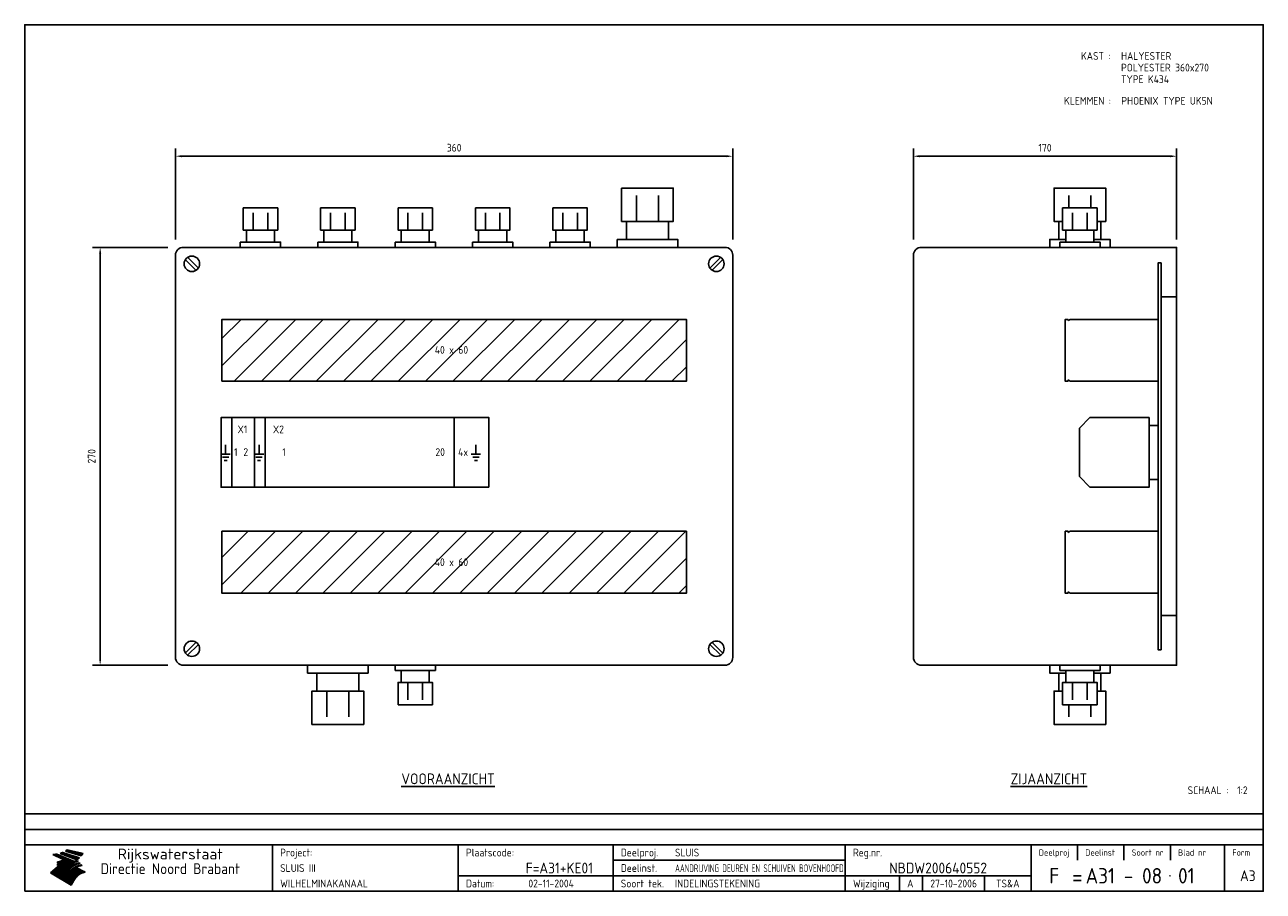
# Model space of a CAD drawing. Extents: x 20 to 820, y 20 to 580.
import ezdxf
from ezdxf.enums import TextEntityAlignment as Align

# ---------------------------------------------------------------- set-up
doc = ezdxf.new("R2010")
doc.units = 0
doc.header["$LTSCALE"] = 30
doc.header["$MEASUREMENT"] = 0
doc.layers.get('0').update_dxf_attribs({"linetype": 'CONTINUOUS'})
doc.layers.get('Defpoints').update_dxf_attribs({"linetype": 'CONTINUOUS'})
for name, color, linetype in [('0-25', 7, 'CONTINUOUS'), ('0-35', 2, 'CONTINUOUS'), ('0-50', 3, 'CONTINUOUS'), ('B-25', 7, 'CONTINUOUS'), ('B-35', 2, 'CONTINUOUS'), ('H-dim', 7, 'CONTINUOUS'), ('S-25', 7, 'CONTINUOUS')]:
    doc.layers.add(name, color=color, linetype=linetype)
doc.styles.add('ISO', font='iso.shx')
doc.styles.get("Standard").update_dxf_attribs({"font": 'iso.shx'})
doc.dimstyles.get("Standard").update_dxf_attribs({"dimtxt": 0.18, "dimasz": 0.18, "dimexe": 0.18, "dimexo": 0.0625, "dimgap": 0.09, "dimtad": 0, "dimtih": 1, "dimtoh": 1, "dimdec": 4, "dimzin": 0, "dimdsep": 46, "dimtxsty": 'Standard', "dimcen": 0.09, "dimadec": 0, "dimazin": 0, "dimtfac": 1, "dimtdec": 4, "dimtofl": 0, "dimtmove": 0, "dimatfit": 3, "dimfxl": 0, "dimtolj": 1, "dimtzin": 0, "dimarcsym": 0})

# ---------------------------------------------------------------- blocks, each defined once
blk = doc.blocks.new('KADER-A3')
at = {"layer": '0-25'}
for p, q in [((410, 35), (10, 35)), ((410, 30), (10, 30)), ((350, 25), (350, 20)), ((365, 25), (365, 20)), ((380, 25), (380, 20)), ((200, 20), (275, 20)), ((150, 15), (335, 15)), ((292.5, 15), (292.5, 10)), ((300, 15), (300, 10)), ((320, 15), (320, 10))]:
    blk.add_line(p, q, dxfattribs=at)
at = {"layer": '0-25', "color": 7}
for p, q in [((19.1, 21.89), (25.12, 19)), ((19.1, 21.89), (25.12, 19)), ((19.17, 21.86), (20.7, 21.86)), ((19.29, 21.8), (20.83, 21.8)), ((19.4, 21.75), (20.96, 21.75)), ((19.52, 21.69), (21.09, 21.69)), ((19.64, 21.63), (21.22, 21.63)), ((19.74, 21.92), (20.56, 21.92)), ((19.75, 21.58), (21.36, 21.58)), ((19.87, 21.52), (21.49, 21.52)), ((19.99, 21.47), (21.62, 21.47)), ((20.11, 21.41), (21.75, 21.41)), ((20.22, 21.35), (21.88, 21.35)), ((20.25, 21.97), (20.43, 21.97)), ((20.34, 21.3), (22.02, 21.3)), ((20.38, 21.99), (26.02, 19.59)), ((20.38, 21.99), (26.02, 19.59)), ((20.46, 21.24), (22.15, 21.24)), ((20.57, 21.18), (22.28, 21.18)), ((20.69, 21.13), (22.41, 21.13)), ((20.81, 21.07), (22.55, 21.07)), ((20.92, 21.02), (22.68, 21.02)), ((21.04, 20.96), (22.81, 20.96)), ((21.16, 20.9), (22.94, 20.9)), ((21.27, 20.85), (23.07, 20.85)), ((21.39, 20.79), (23.21, 20.79)), ((21.47, 22.25), (26.83, 20.19)), ((21.47, 22.25), (26.83, 20.19)), ((21.49, 22.25), (23.07, 22.25)), ((21.51, 20.73), (23.34, 20.73)), ((21.6, 22.2), (23.25, 22.2)), ((21.63, 20.68), (23.47, 20.68)), ((21.65, 22.31), (22.89, 22.31)), ((21.74, 20.62), (23.6, 20.62)), ((21.75, 22.14), (23.42, 22.14)), ((21.8, 22.37), (22.71, 22.37)), ((21.86, 20.57), (23.73, 20.57)), ((21.9, 22.08), (23.6, 22.08)), ((21.94, 22.42), (22.53, 22.42)), ((21.98, 20.51), (23.87, 20.51)), ((22.04, 22.03), (23.78, 22.03)), ((22.06, 22.48), (22.36, 22.48)), ((22.09, 20.45), (24, 20.45)), ((22.18, 22.53), (27.65, 20.8)), ((22.18, 22.53), (27.65, 20.8)), ((22.19, 21.97), (23.96, 21.97)), ((22.21, 20.4), (24.13, 20.4)), ((22.33, 20.34), (24.26, 20.34)), ((22.34, 21.92), (24.13, 21.92)), ((22.37, 20), (23.08, 20)), ((22.44, 20.28), (24.4, 20.28)), ((22.48, 21.86), (24.31, 21.86)), ((22.49, 20.06), (23.04, 20.06)), ((22.56, 20.23), (24.53, 20.23)), ((22.61, 20.12), (22.93, 20.12)), ((22.63, 21.8), (24.49, 21.8)), ((22.68, 20.17), (24.66, 20.17)), ((22.71, 20.17), (22.82, 20.17)), ((23.11, 20.02), (22.77, 20.2)), ((23.11, 20.02), (22.77, 20.2)), ((22.78, 21.75), (24.67, 21.75)), ((22.79, 20.12), (24.79, 20.12)), ((22.91, 20.06), (24.92, 20.06)), ((22.92, 21.69), (24.85, 21.69)), ((23.03, 20), (25.06, 20)), ((23.07, 21.63), (25.02, 21.63)), ((23.14, 22.99), (28.22, 21.46)), ((23.14, 22.99), (28.22, 21.46)), ((23.15, 22.98), (25.33, 22.98)), ((23.22, 21.58), (25.2, 21.58)), ((23.23, 23.04), (25.09, 23.04)), ((23.32, 23.1), (24.84, 23.1)), ((23.34, 22.93), (25.57, 22.93)), ((23.36, 21.52), (25.38, 21.52)), ((23.4, 23.15), (24.6, 23.15)), ((23.49, 23.21), (24.36, 23.21)), ((23.51, 21.47), (25.56, 21.47)), ((23.52, 22.87), (25.81, 22.87)), ((23.57, 23.27), (24.12, 23.27)), ((23.64, 23.32), (23.87, 23.32)), ((23.66, 21.41), (25.74, 21.41)), ((23.7, 23.36), (28.82, 22.17)), ((23.7, 23.36), (28.82, 22.17)), ((23.71, 22.82), (26.06, 22.82)), ((23.8, 21.35), (25.91, 21.35)), ((23.9, 22.76), (26.3, 22.76)), ((23.95, 21.3), (26.09, 21.3)), ((24.09, 22.7), (26.54, 22.7)), ((24.09, 21.24), (26.27, 21.24)), ((24.24, 21.18), (26.45, 21.18)), ((24.27, 22.65), (26.78, 22.65)), ((24.39, 21.13), (26.62, 21.13)), ((24.46, 22.59), (27.03, 22.59)), ((24.53, 21.07), (26.8, 21.07)), ((24.65, 22.53), (27.27, 22.53)), ((24.68, 21.02), (26.98, 21.02)), ((24.83, 20.96), (27.16, 20.96)), ((24.84, 22.48), (27.51, 22.48)), ((24.97, 20.9), (27.34, 20.9)), ((25.02, 22.42), (27.75, 22.42)), ((25.12, 20.85), (27.51, 20.85)), ((25.21, 22.37), (28, 22.37)), ((25.27, 20.79), (27.63, 20.79)), ((25.4, 22.31), (28.24, 22.31)), ((25.41, 20.73), (27.57, 20.73)), ((25.56, 20.68), (27.51, 20.68)), ((25.58, 22.25), (28.48, 22.25)), ((25.71, 20.62), (27.44, 20.62)), ((25.77, 22.2), (28.72, 22.2)), ((25.85, 20.57), (27.37, 20.57)), ((25.96, 22.14), (28.79, 22.14)), ((26, 20.51), (27.29, 20.51)), ((26.15, 22.08), (28.75, 22.08)), ((26.15, 20.45), (27.22, 20.45)), ((26.29, 20.4), (27.14, 20.4)), ((26.33, 22.03), (28.71, 22.03)), ((26.44, 20.34), (27.06, 20.34)), ((26.52, 21.97), (28.66, 21.97)), ((26.59, 20.28), (26.97, 20.28)), ((26.71, 21.92), (28.62, 21.92)), ((26.73, 20.23), (26.89, 20.23)), ((26.9, 21.86), (28.57, 21.86)), ((27.08, 21.8), (28.52, 21.8)), ((27.27, 21.75), (28.48, 21.75)), ((27.46, 21.69), (28.43, 21.69)), ((27.65, 21.63), (28.38, 21.63)), ((27.83, 21.58), (28.33, 21.58)), ((28.02, 21.52), (28.28, 21.52)), ((28.21, 21.47), (28.22, 21.47)), ((20.58, 17.88), (18.3, 16)), ((20.58, 17.88), (18.3, 16)), ((24.94, 11.97), (18.3, 16)), ((24.94, 11.97), (18.3, 16)), ((18.31, 16.01), (20.96, 16.01)), ((18.38, 16.07), (21.46, 16.07)), ((18.45, 16.12), (21.88, 16.12)), ((18.52, 16.18), (22.15, 16.18)), ((18.59, 16.23), (22.38, 16.23)), ((18.65, 16.29), (22.58, 16.29)), ((18.72, 16.35), (22.75, 16.35)), ((18.79, 16.4), (22.91, 16.4)), ((18.86, 16.46), (20.6, 16.46)), ((18.93, 16.52), (20.6, 16.52)), ((18.99, 16.57), (20.6, 16.57)), ((19.06, 16.63), (20.6, 16.63)), ((19.13, 16.68), (20.6, 16.68)), ((19.2, 16.74), (20.6, 16.74)), ((19.27, 16.8), (20.6, 16.8)), ((19.33, 16.85), (21.07, 16.85)), ((19.4, 16.91), (21.55, 16.91)), ((19.47, 16.97), (21.88, 16.97)), ((19.54, 17.02), (22.13, 17.02)), ((19.61, 17.08), (22.34, 17.08)), ((19.67, 17.13), (20.6, 17.13)), ((19.74, 17.19), (20.6, 17.19)), ((19.81, 17.25), (20.6, 17.25)), ((19.88, 17.3), (20.6, 17.3)), ((19.95, 17.36), (20.6, 17.36)), ((20.01, 17.42), (20.6, 17.42)), ((20.08, 17.47), (20.93, 17.47)), ((20.15, 17.53), (21.26, 17.53)), ((20.22, 17.58), (21.51, 17.58)), ((20.29, 17.64), (21.72, 17.64)), ((20.35, 17.7), (21.9, 17.7)), ((20.42, 17.75), (22.07, 17.75)), ((20.49, 17.81), (22.22, 17.81)), ((20.56, 17.87), (22.36, 17.87)), ((20.6, 19.11), (20.58, 19.51)), ((20.6, 19.11), (20.58, 19.51)), ((20.58, 19.5), (22.09, 19.5)), ((20.58, 19.44), (21.95, 19.44)), ((20.59, 19.38), (21.79, 19.38)), ((20.59, 19.33), (21.62, 19.33)), ((20.59, 19.27), (21.42, 19.27)), ((20.6, 19.22), (21.2, 19.22)), ((20.6, 19.16), (20.93, 19.16)), ((20.6, 19.11), (20.69, 19.12)), ((20.6, 19.11), (20.69, 19.12)), ((20.6, 18.79), (20.77, 18.81)), ((20.6, 18.79), (20.77, 18.81)), ((20.6, 18.29), (20.6, 18.79)), ((20.6, 18.29), (20.6, 18.79)), ((20.6, 18.77), (22.46, 18.77)), ((20.6, 18.71), (22.33, 18.71)), ((20.6, 18.65), (22.19, 18.65)), ((20.6, 18.6), (22.04, 18.6)), ((20.6, 18.54), (21.87, 18.54)), ((20.6, 18.48), (21.68, 18.48)), ((20.6, 18.43), (21.46, 18.43)), ((20.6, 18.37), (21.21, 18.37)), ((20.6, 18.29), (20.88, 18.32)), ((20.6, 18.29), (20.88, 18.32)), ((20.6, 18.32), (20.87, 18.32)), ((20.6, 17.88), (20.86, 17.91)), ((20.6, 17.88), (20.86, 17.91)), ((20.6, 17.43), (20.97, 17.48)), ((20.6, 17.43), (20.97, 17.48)), ((20.6, 17.43), (20.6, 17.09)), ((20.6, 17.43), (20.6, 17.09)), ((20.6, 17.09), (21.26, 17.16)), ((20.6, 17.09), (21.26, 17.16)), ((20.6, 16.8), (21.37, 16.89)), ((20.6, 16.8), (21.37, 16.89)), ((20.6, 16.8), (20.6, 16.45)), ((20.6, 16.8), (20.6, 16.45)), ((20.6, 16.45), (21.56, 16.56)), ((20.6, 16.45), (21.56, 16.56)), ((20.6, 15.97), (21.67, 16.09)), ((20.6, 15.97), (21.67, 16.09)), ((20.7, 16.46), (23.06, 16.46)), ((20.9, 19.55), (22.23, 19.55)), ((20.9, 18.82), (22.59, 18.82)), ((20.98, 17.92), (22.5, 17.92)), ((21.02, 17.13), (22.53, 17.13)), ((21.19, 19.61), (22.35, 19.61)), ((21.2, 16.52), (23.2, 16.52)), ((21.32, 18.88), (22.71, 18.88)), ((21.32, 17.98), (22.62, 17.98)), ((21.42, 19.67), (22.47, 19.67)), ((21.47, 17.19), (22.7, 17.19)), ((21.59, 18.03), (22.74, 18.03)), ((21.61, 18.93), (22.82, 18.93)), ((21.62, 19.72), (22.59, 19.72)), ((21.72, 16.57), (23.32, 16.57)), ((21.77, 17.25), (22.85, 17.25)), ((21.8, 19.78), (22.69, 19.78)), ((21.8, 18.09), (22.85, 18.09)), ((21.84, 18.99), (22.92, 18.99)), ((21.96, 19.83), (22.79, 19.83)), ((21.99, 18.15), (22.95, 18.15)), ((22.01, 17.3), (22.99, 17.3)), ((22.03, 19.05), (23.03, 19.05)), ((22.1, 16.63), (23.44, 16.63)), ((22.11, 19.89), (22.89, 19.89)), ((22.16, 18.2), (23.05, 18.2)), ((22.21, 19.1), (23.12, 19.1)), ((22.21, 17.36), (23.12, 17.36)), ((22.24, 19.95), (22.99, 19.95)), ((22.31, 18.26), (23.15, 18.26)), ((22.36, 19.16), (23.22, 19.16)), ((22.38, 16.68), (23.56, 16.68)), ((22.39, 17.42), (23.24, 17.42)), ((22.45, 18.32), (23.24, 18.32)), ((22.51, 19.22), (23.3, 19.22)), ((22.56, 17.47), (23.36, 17.47)), ((22.59, 18.37), (23.33, 18.37)), ((22.6, 16.74), (23.66, 16.74)), ((22.64, 19.27), (23.39, 19.27)), ((22.71, 18.43), (23.42, 18.43)), ((22.71, 17.53), (23.47, 17.53)), ((22.77, 19.33), (23.47, 19.33)), ((22.79, 16.8), (23.77, 16.8)), ((22.83, 18.48), (23.5, 18.48)), ((22.84, 17.58), (23.57, 17.58)), ((22.89, 19.38), (23.55, 19.38)), ((22.94, 18.54), (23.58, 18.54)), ((22.96, 16.85), (23.86, 16.85)), ((22.97, 17.64), (23.67, 17.64)), ((23, 19.44), (23.63, 19.44)), ((23.04, 18.6), (23.66, 18.6)), ((23.1, 19.5), (23.72, 19.5)), ((23.1, 17.7), (23.77, 17.7)), ((23.12, 16.91), (23.96, 16.91)), ((23.14, 18.65), (23.74, 18.65)), ((23.15, 19.95), (25.19, 19.95)), ((23.21, 19.55), (23.8, 19.55)), ((23.21, 17.75), (23.86, 17.75)), ((23.21, 16.01), (28.9, 16.01)), ((23.24, 18.71), (23.82, 18.71)), ((23.26, 19.89), (25.32, 19.89)), ((23.26, 16.97), (24.05, 16.97)), ((23.3, 19.61), (23.88, 19.61)), ((23.32, 17.81), (23.95, 17.81)), ((23.33, 18.77), (23.91, 18.77)), ((23.37, 16.07), (29.08, 16.07)), ((23.38, 19.83), (25.45, 19.83)), ((23.39, 19.67), (23.81, 19.67)), ((23.39, 17.02), (24.14, 17.02)), ((23.42, 18.82), (23.99, 18.82)), ((23.42, 17.87), (24.03, 17.87)), ((23.45, 19.7), (23.58, 19.79)), ((23.45, 19.7), (23.58, 19.79)), ((23.48, 19.72), (23.7, 19.72)), ((23.5, 19.78), (25.58, 19.78)), ((23.51, 18.88), (24.07, 18.88)), ((23.51, 16.12), (29.27, 16.12)), ((23.52, 17.92), (24.11, 17.92)), ((23.52, 17.08), (24.22, 17.08)), ((23.54, 18.9), (24.3, 19.42)), ((23.54, 18.9), (24.3, 19.42)), ((23.56, 19.78), (23.59, 19.78)), ((23.56, 19.39), (23.9, 19.62)), ((23.56, 19.39), (23.9, 19.62)), ((23.58, 19.79), (23.9, 19.62)), ((23.58, 19.79), (23.9, 19.62)), ((23.59, 18.93), (24.15, 18.93)), ((23.61, 19.72), (25.72, 19.72)), ((23.62, 17.98), (24.2, 17.98)), ((23.63, 17.13), (24.3, 17.13)), ((23.65, 18.59), (24.62, 19.25)), ((23.65, 18.59), (24.62, 19.25)), ((29.41, 16.17), (23.65, 16.17)), ((23.67, 18.99), (24.23, 18.99)), ((23.71, 18.03), (24.28, 18.03)), ((23.73, 19.67), (25.85, 19.67)), ((23.75, 19.05), (24.32, 19.05)), ((23.75, 17.19), (24.38, 17.19)), ((23.77, 16.23), (29.47, 16.23)), ((23.79, 18.09), (24.36, 18.09)), ((23.83, 19.1), (24.4, 19.1)), ((23.85, 19.61), (25.98, 19.61)), ((23.85, 17.25), (24.46, 17.25)), ((23.88, 18.15), (24.44, 18.15)), ((23.89, 16.29), (29.36, 16.29)), ((23.92, 19.16), (24.48, 19.16)), ((23.94, 18.19), (25.23, 19.07)), ((23.94, 18.19), (25.23, 19.07)), ((23.95, 17.3), (24.55, 17.3)), ((23.96, 19.55), (25.96, 19.55)), ((23.96, 18.2), (24.53, 18.2)), ((24, 19.22), (24.56, 19.22)), ((24, 16.35), (29.24, 16.35)), ((24.04, 18.26), (24.61, 18.26)), ((24.05, 17.36), (24.63, 17.36)), ((24.06, 17.88), (25.34, 18.76)), ((24.06, 17.88), (25.34, 18.76)), ((24.08, 19.5), (25.88, 19.5)), ((24.08, 19.27), (24.58, 19.27)), ((24.11, 16.4), (29.13, 16.4)), ((24.13, 18.32), (24.69, 18.32)), ((24.14, 17.42), (24.71, 17.42)), ((24.16, 19.33), (24.47, 19.33)), ((24.2, 19.44), (25.79, 19.44)), ((24.21, 18.37), (24.77, 18.37)), ((24.21, 16.46), (29.02, 16.46)), ((24.23, 17.47), (24.79, 17.47)), ((24.24, 17.48), (25.52, 18.36)), ((24.24, 17.48), (25.52, 18.36)), ((24.25, 19.38), (24.36, 19.38)), ((24.29, 18.43), (24.85, 18.43)), ((24.3, 19.42), (24.62, 19.25)), ((24.3, 19.42), (24.62, 19.25)), ((24.31, 19.38), (25.71, 19.38)), ((24.31, 17.53), (24.87, 17.53)), ((24.31, 16.52), (28.91, 16.52)), ((24.35, 17.17), (25.64, 18.05)), ((24.35, 17.17), (25.64, 18.05)), ((24.37, 18.48), (24.94, 18.48)), ((24.39, 17.58), (24.96, 17.58)), ((24.4, 16.57), (28.79, 16.57)), ((24.43, 19.33), (25.62, 19.33)), ((24.45, 18.54), (25.02, 18.54)), ((24.47, 17.64), (25.04, 17.64)), ((24.49, 16.63), (28.68, 16.63)), ((24.54, 18.6), (25.1, 18.6)), ((24.55, 19.27), (25.54, 19.27)), ((24.56, 17.7), (25.12, 17.7)), ((24.57, 16.68), (28.57, 16.68)), ((24.62, 18.65), (25.18, 18.65)), ((24.63, 16.72), (25.91, 17.6)), ((24.63, 16.72), (25.91, 17.6)), ((24.64, 17.75), (25.2, 17.75)), ((24.66, 16.74), (28.45, 16.74)), ((24.67, 19.22), (25.45, 19.22)), ((24.7, 18.71), (25.27, 18.71)), ((24.72, 17.81), (25.29, 17.81)), ((24.74, 16.8), (28.34, 16.8)), ((24.78, 19.16), (25.37, 19.16)), ((24.78, 18.77), (25.34, 18.77)), ((24.8, 17.87), (25.37, 17.87)), ((24.82, 16.85), (28.23, 16.85)), ((24.87, 18.82), (25.4, 18.82)), ((24.89, 17.92), (25.45, 17.92)), ((24.9, 19.1), (25.28, 19.1)), ((24.9, 16.91), (28.11, 16.91)), ((24.95, 18.88), (25.45, 18.88)), ((24.97, 17.98), (25.53, 17.98)), ((24.99, 16.97), (28, 16.97)), ((25.02, 19.05), (25.2, 19.05)), ((25.03, 18.93), (25.51, 18.93)), ((25.05, 18.03), (25.61, 18.03)), ((25.07, 17.02), (27.89, 17.02)), ((25.11, 18.99), (25.57, 18.99)), ((26.02, 19.59), (25.12, 19)), ((26.02, 19.59), (25.12, 19)), ((25.13, 18.09), (25.68, 18.09)), ((25.15, 17.08), (27.77, 17.08)), ((25.19, 19.05), (25.63, 19.05)), ((25.21, 18.15), (25.75, 18.15)), ((25.23, 17.13), (27.66, 17.13)), ((25.26, 19.1), (25.7, 19.1)), ((25.3, 18.2), (25.82, 18.2)), ((25.31, 17.19), (27.55, 17.19)), ((25.33, 19.16), (25.77, 19.16)), ((25.38, 18.26), (25.89, 18.26)), ((25.39, 19.22), (25.85, 19.22)), ((25.4, 17.25), (27.43, 17.25)), ((25.46, 18.32), (25.97, 18.32)), ((25.47, 19.27), (25.93, 19.27)), ((25.48, 17.3), (27.32, 17.3)), ((25.54, 19.33), (26.03, 19.33)), ((25.54, 18.37), (26.06, 18.37)), ((25.56, 17.36), (27.21, 17.36)), ((25.62, 18.43), (26.14, 18.43)), ((25.63, 19.38), (26.13, 19.38)), ((25.64, 17.42), (27.1, 17.42)), ((25.7, 18.48), (26.24, 18.48)), ((25.72, 19.44), (26.24, 19.44)), ((25.73, 17.47), (26.98, 17.47)), ((25.79, 18.54), (26.34, 18.54)), ((25.81, 17.53), (26.87, 17.53)), ((25.82, 19.5), (26.36, 19.5)), ((25.89, 18.6), (26.46, 18.6)), ((25.89, 17.58), (26.76, 17.58)), ((25.93, 19.55), (26.53, 19.55)), ((25.96, 17.64), (26.64, 17.64)), ((25.99, 18.65), (26.58, 18.65)), ((26.04, 17.7), (26.59, 17.7)), ((26.06, 19.61), (26.85, 19.61)), ((26.1, 18.71), (26.72, 18.71)), ((26.12, 17.75), (26.67, 17.75)), ((26.2, 17.81), (26.76, 17.81)), ((26.21, 19.67), (27.23, 19.67)), ((26.23, 18.77), (26.89, 18.77)), ((26.29, 17.87), (26.86, 17.87)), ((26.37, 18.82), (27.09, 18.82)), ((26.39, 17.92), (26.97, 17.92)), ((26.44, 19.72), (27.18, 19.72)), ((26.49, 17.98), (27.09, 17.98)), ((26.53, 18.88), (27.34, 18.88)), ((26.56, 17.68), (29.54, 16.2)), ((26.56, 17.68), (29.54, 16.2)), ((26.6, 18.03), (27.22, 18.03)), ((26.72, 18.09), (27.38, 18.09)), ((26.73, 18.93), (27.66, 18.93)), ((26.85, 18.15), (27.56, 18.15)), ((26.99, 18.99), (27.9, 18.99)), ((27, 18.2), (27.8, 18.2)), ((27.13, 19.78), (27.25, 19.64)), ((27.13, 19.78), (27.25, 19.64)), ((27.18, 18.26), (28.13, 18.26)), ((27.26, 19.05), (27.84, 19.05)), ((27.39, 18.32), (28.47, 18.32)), ((27.7, 18.37), (28.49, 18.37)), ((27.78, 19.1), (27.93, 18.96)), ((27.78, 19.1), (27.93, 18.96)), ((28, 18.43), (28.44, 18.43)), ((28.29, 15.83), (29.54, 16.2)), ((28.29, 15.83), (29.54, 16.2)), ((28.39, 18.48), (28.54, 18.32)), ((28.39, 18.48), (28.54, 18.32)), ((29.54, 16.2), (29.45, 16.17)), ((29.54, 16.2), (29.45, 16.17)), ((29.46, 16.18), (29.47, 16.18)), ((18.38, 15.95), (20.6, 15.95)), ((18.47, 15.9), (20.6, 15.9)), ((18.57, 15.84), (20.6, 15.84)), ((18.66, 15.78), (20.6, 15.78)), ((18.75, 15.73), (20.6, 15.73)), ((18.85, 15.67), (20.6, 15.67)), ((18.94, 15.62), (20.6, 15.62)), ((19.03, 15.56), (27.83, 15.56)), ((19.12, 15.5), (27.75, 15.5)), ((19.22, 15.45), (27.66, 15.45)), ((19.31, 15.39), (27.58, 15.39)), ((19.4, 15.33), (27.5, 15.33)), ((19.49, 15.28), (27.43, 15.28)), ((19.59, 15.22), (27.36, 15.22)), ((19.68, 15.17), (27.29, 15.17)), ((19.77, 15.11), (27.22, 15.11)), ((19.86, 15.05), (27.15, 15.05)), ((19.96, 15), (27.09, 15)), ((20.05, 14.94), (27.02, 14.94)), ((20.14, 14.88), (26.96, 14.88)), ((20.24, 14.83), (26.9, 14.83)), ((20.33, 14.77), (26.84, 14.77)), ((20.42, 14.72), (26.79, 14.72)), ((20.51, 14.66), (26.73, 14.66)), ((20.6, 15.97), (20.6, 15.58)), ((20.6, 15.97), (20.6, 15.58)), ((20.6, 15.58), (21.95, 15.73)), ((20.6, 15.58), (21.95, 15.73)), ((20.61, 14.6), (26.68, 14.6)), ((20.7, 14.55), (26.62, 14.55)), ((20.79, 14.49), (26.57, 14.49)), ((20.88, 14.43), (26.52, 14.43)), ((20.94, 15.62), (27.92, 15.62)), ((20.98, 14.38), (26.47, 14.38)), ((21.07, 14.32), (26.42, 14.32)), ((21.16, 14.27), (26.38, 14.27)), ((21.25, 14.21), (26.33, 14.21)), ((21.35, 14.15), (26.29, 14.15)), ((21.44, 14.1), (26.24, 14.1)), ((21.45, 15.67), (28.01, 15.67)), ((21.53, 14.04), (26.2, 14.04)), ((21.63, 13.98), (26.16, 13.98)), ((21.72, 13.93), (26.12, 13.93)), ((21.81, 13.87), (26.08, 13.87)), ((21.9, 13.82), (26.04, 13.82)), ((21.96, 15.73), (28.11, 15.73)), ((22, 13.76), (26, 13.76)), ((22.09, 13.7), (25.96, 13.7)), ((22.18, 13.65), (25.93, 13.65)), ((22.27, 13.59), (25.89, 13.59)), ((22.34, 15.78), (28.21, 15.78)), ((22.37, 13.53), (25.86, 13.53)), ((22.46, 13.48), (25.82, 13.48)), ((22.55, 13.42), (25.79, 13.42)), ((22.62, 15.84), (28.33, 15.84)), ((22.65, 13.37), (25.76, 13.37)), ((22.74, 13.31), (25.73, 13.31)), ((22.83, 13.25), (25.69, 13.25)), ((22.84, 15.9), (28.52, 15.9)), ((22.92, 13.2), (25.66, 13.2)), ((23.02, 13.14), (25.63, 13.14)), ((23.04, 15.95), (28.71, 15.95)), ((23.11, 13.08), (25.59, 13.08)), ((23.2, 13.03), (25.56, 13.03)), ((23.29, 12.97), (25.53, 12.97)), ((23.39, 12.92), (25.5, 12.92)), ((23.48, 12.86), (25.46, 12.86)), ((23.57, 12.8), (25.43, 12.8)), ((23.66, 12.75), (25.4, 12.75)), ((23.76, 12.69), (25.36, 12.69)), ((23.85, 12.63), (25.33, 12.63)), ((23.94, 12.58), (25.3, 12.58)), ((24.04, 12.52), (25.26, 12.52)), ((24.13, 12.47), (25.23, 12.47)), ((24.22, 12.41), (25.2, 12.41)), ((24.31, 12.35), (25.17, 12.35)), ((24.41, 12.3), (25.13, 12.3)), ((24.5, 12.24), (25.1, 12.24)), ((24.59, 12.18), (25.07, 12.18)), ((24.68, 12.13), (25.03, 12.13)), ((24.78, 12.07), (25, 12.07)), ((24.87, 12.02), (24.97, 12.02)), ((24.94, 11.97), (25.81, 13.45)), ((24.94, 11.97), (25.81, 13.45))]:
    blk.add_line(p, q, dxfattribs=at)
for centre, radius, start, end in [((19.15, 29.7), 7.8, 269.6055, 279.0886), ((19.15, 29.7), 7.8, 269.6055, 279.0886), ((19.93, 25.38), 5.91, 276.3402, 298.7463), ((19.93, 25.38), 5.91, 276.3402, 298.7463), ((19.84, 25.09), 6.03, 278.129, 302.868), ((19.84, 25.09), 6.03, 278.129, 302.868), ((19.84, 27.26), 5.27, 288.0217, 296.3084), ((19.84, 27.26), 5.27, 288.0217, 296.3084), ((20.49, 27.56), 5.28, 300.0654, 307.393), ((20.49, 27.56), 5.28, 300.0654, 307.393), ((24.11, 24.7), 5.26, 301.1147, 312.2814), ((24.11, 24.7), 5.26, 301.1147, 312.2814), ((21.95, 27.32), 8.59, 316.9248, 323.1399), ((21.95, 27.32), 8.59, 316.9248, 323.1399), ((20.21, 23.78), 5.91, 273.6149, 304.3803), ((20.21, 23.78), 5.91, 273.6149, 304.3803), ((20.35, 24.56), 5.76, 274.164, 302.5474), ((20.35, 24.56), 5.76, 274.164, 302.5474), ((20.05, 24.28), 6.02, 277.9472, 305.7139), ((20.05, 24.28), 6.02, 277.9472, 305.7139), ((20.04, 23.49), 6.09, 278.8115, 306.4242), ((20.04, 23.49), 6.09, 278.8115, 306.4242), ((20.53, 23.07), 5.96, 277.0519, 304.973), ((20.53, 23.07), 5.96, 277.0519, 304.973), ((20.72, 22.76), 5.91, 276.3402, 304.3803), ((20.72, 22.76), 5.91, 276.3402, 304.3803), ((21.06, 22.34), 5.81, 274.9043, 303.1745), ((21.06, 22.34), 5.81, 274.9043, 303.1745), ((20.82, 22.06), 6.04, 278.1111, 305.8489), ((20.82, 22.06), 6.04, 278.1111, 305.8489), ((21.3, 21.6), 5.91, 276.3402, 304.3803), ((21.3, 21.6), 5.91, 276.3402, 304.3803), ((27.05, 17.17), 2.63, 107.4286, 133.7799), ((27.05, 17.17), 2.63, 107.4286, 133.7799), ((27.45, 16.91), 2.81, 110.4143, 138.7411), ((27.45, 16.91), 2.81, 110.4143, 138.7411), ((27.57, 15.64), 3.4, 98.1566, 126.9045), ((27.57, 15.64), 3.4, 98.1566, 126.9045), ((27.91, 15.54), 3.39, 100.5835, 132.088), ((27.91, 15.54), 3.39, 100.5835, 132.088), ((28.21, 14.74), 3.67, 95.7581, 128.7216), ((28.21, 14.74), 3.67, 95.7581, 128.7216), ((27.01, 16.84), 2.93, 87.7348, 104.8316), ((27.01, 16.84), 2.93, 87.7348, 104.8316), ((27.37, 15.71), 3.93, 91.7838, 103.2817), ((27.37, 15.71), 3.93, 91.7838, 103.2817), ((28.4, 15.05), 3.21, 96.3886, 125.0052), ((28.4, 15.05), 3.21, 96.3886, 125.0052), ((27.82, 16.31), 2.8, 90.634, 105.1984), ((27.82, 16.31), 2.8, 90.634, 105.1984), ((28.19, 15.04), 3.93, 93.8342, 103.2817), ((28.19, 15.04), 3.93, 93.8342, 103.2817), ((28.58, 15.69), 2.8, 93.8141, 105.1984), ((28.58, 15.69), 2.8, 93.8141, 105.1984), ((28.95, 14.41), 3.93, 96.0135, 103.2817), ((28.95, 14.41), 3.93, 96.0135, 103.2817), ((31.24, 10.26), 6.3, 117.9568, 149.6251), ((31.24, 10.26), 6.3, 117.9568, 149.6251)]:
    blk.add_arc(centre, radius, start, end, dxfattribs=at)
at = {"layer": '0-35'}
for p, q in [((90, 25), (90, 10)), ((150, 25), (150, 10)), ((200, 25), (200, 10)), ((275, 25), (275, 10)), ((335, 25), (335, 10)), ((397.5, 25), (397.5, 10))]:
    blk.add_line(p, q, dxfattribs=at)
at = {"layer": '0-50'}
for p, q in [((10, 25), (410, 25)), ((348.75, 15), (351.25, 15)), ((348.75, 13.5), (351.25, 13.5))]:
    blk.add_line(p, q, dxfattribs=at)
blk.add_lwpolyline([(10, 10), (410, 10), (410, 290), (10, 290)], close=True, dxfattribs=at)
at = {"layer": '0-50', "const_width": 0.25}
blk.add_lwpolyline([(379.75, 15, 1), (380, 15, 1)], format="xyb", close=True, dxfattribs=at)
at = {"layer": '0-25', "style": 'ISO'}
for s, height, p in [('Project:', 2.5, (92.5, 22.5)), ('Plaatscode:', 2.5, (152.5, 22.5)), ('Deelproj.', 2.5, (202.5, 22.5)), ('Reg.nr.', 2.5, (277.5, 22.5)), ('Deelproj', 2, (337.5, 22.5)), ('Deelinst', 2, (352.5, 22.5)), ('Soort nr', 2, (367.5, 22.5)), ('Blad nr', 2, (382.5, 22.5)), ('Form', 2, (400, 22.5)), ('Deelinst.', 2.5, (202.5, 17.5)), ('Datum:', 2.5, (152.5, 12.5)), ('Soort tek.', 2.5, (202.5, 12.5)), ('Wijziging', 2.5, (277.5, 12.5))]:
    blk.add_text(s, height=height, dxfattribs=at).set_placement(p, align=Align.MIDDLE_LEFT)
for tag, p in [('N', (220, 22.5)), ('B', (92.5, 17.5)), ('P', (220, 17.5)), ('C', (92.5, 12.5)), ('U', (220, 12.5)), ('REV', (295, 12.5))]:
    blk.add_attdef(tag, text='', height=2.5, dxfattribs=at).set_placement(p, align=Align.MIDDLE_LEFT)
for tag, p in [('W', (180, 12.5)), ('Z', (310, 12.5)), ('Y', (327.5, 12.5))]:
    blk.add_attdef(tag, text='', height=2.5, dxfattribs=at).set_placement(p, align=Align.MIDDLE)
at = {"layer": '0-35', "style": 'ISO', "width": 1.00614}
blk.add_text('Rijkswaterstaat', height=3.5, dxfattribs=at).set_placement((40, 20.28), (74, 20.28), align=Align.FIT)
at = {"layer": '0-35', "color": 2, "style": 'ISO', "width": 0.948867}
blk.add_text('Directie Noord Brabant', height=3.5, dxfattribs=at).set_placement((34.5, 15.53), (79.5, 15.53), align=Align.FIT)
at = {"layer": '0-35', "style": 'ISO'}
for tag, p in [('X', (178.5, 17.5)), ('FORM', (402.5, 15))]:
    blk.add_attdef(tag, text='', height=3.5, dxfattribs=at).set_placement(p, align=Align.MIDDLE_LEFT)
blk.add_attdef('RNR', text='', height=3.5, dxfattribs=at).set_placement((305, 17.5), align=Align.MIDDLE)
at = {"layer": '0-50', "style": 'ISO'}
for tag, p in [('M', (342.5, 15)), ('O', (365, 15))]:
    blk.add_attdef(tag, text='', height=5, dxfattribs=at).set_placement(p, align=Align.MIDDLE)
blk.add_attdef('Q', text='', height=5, dxfattribs=at).set_placement((382.5, 15), align=Align.MIDDLE_LEFT)
blk = doc.blocks.new('*D1')
at = {"layer": 'Defpoints', "color": 0}
for p in [(764.06, 495.04), (594.06, 436.11), (764.06, 436.11)]:
    blk.add_point(p, dxfattribs=at)
at = {"layer": 'H-dim'}
for p, q in [((594.06, 441.11), (594.06, 500.04)), ((764.06, 441.11), (764.06, 500.04)), ((598.06, 495.04), (760.06, 495.04))]:
    blk.add_line(p, q, dxfattribs=at)
for points in [[(598.06, 495.7), (598.06, 494.37), (594.06, 495.04)], [(760.06, 495.7), (760.06, 494.37), (764.06, 495.04)]]:
    blk.add_solid(points, dxfattribs=at)
at = {"layer": 'H-dim', "insert": (679.06, 500.54), "char_height": 5, "attachment_point": 5, "style": 'ISO'}
blk.add_mtext('\\A1;170', dxfattribs=at)
blk = doc.blocks.new('*D2')
at = {"layer": 'Defpoints', "color": 0}
for p in [(68.7, 436.11), (117.35, 436.11), (117.35, 166.11)]:
    blk.add_point(p, dxfattribs=at)
at = {"layer": 'H-dim'}
for p, q in [((112.35, 436.11), (63.7, 436.11)), ((68.7, 170.11), (68.7, 432.11)), ((112.35, 166.11), (63.7, 166.11))]:
    blk.add_line(p, q, dxfattribs=at)
for points in [[(68.04, 432.11), (69.37, 432.11), (68.7, 436.11)], [(68.04, 170.11), (69.37, 170.11), (68.7, 166.11)]]:
    blk.add_solid(points, dxfattribs=at)
at = {"layer": 'H-dim', "insert": (63.2, 301.11), "char_height": 5, "attachment_point": 5, "rotation": 90, "style": 'ISO'}
blk.add_mtext('\\A1;270', dxfattribs=at)
blk = doc.blocks.new('*D3')
at = {"layer": 'Defpoints', "color": 0}
for p in [(117.35, 495.04), (117.35, 436.11), (477.35, 436.11)]:
    blk.add_point(p, dxfattribs=at)
at = {"layer": 'H-dim'}
for p, q in [((117.35, 441.11), (117.35, 500.04)), ((477.35, 441.11), (477.35, 500.04)), ((473.35, 495.04), (121.35, 495.04))]:
    blk.add_line(p, q, dxfattribs=at)
for points in [[(121.35, 495.7), (121.35, 494.37), (117.35, 495.04)], [(473.35, 495.7), (473.35, 494.37), (477.35, 495.04)]]:
    blk.add_solid(points, dxfattribs=at)
at = {"layer": 'H-dim', "insert": (297.35, 500.54), "char_height": 5, "attachment_point": 5, "style": 'ISO'}
blk.add_mtext('\\A1;360', dxfattribs=at)

msp = doc.modelspace()

# ---------------------------------------------------------------- hatches: boundary and pattern name
at = {"layer": '0-25'}
h = msp.add_hatch(dxfattribs=at)
h.set_pattern_fill('ANSI31', color=256, scale=100, style=0)
h.paths.add_polyline_path([(447.35, 389.61), (147.35, 389.61), (147.35, 349.61), (447.35, 349.61)])
h.paths.add_polyline_path([(447.35, 252.61), (147.35, 252.61), (147.35, 212.61), (447.35, 212.61)])
h.paths.add_polyline_path([(282.94, 366.12), (308.3, 366.12), (308.3, 373.62), (282.94, 373.62)], flags=24)
h.paths.add_polyline_path([(282.94, 228.89), (308.3, 228.89), (308.3, 236.39), (282.94, 236.39)], flags=24)

# ---------------------------------------------------------------- linework, layer by layer
for p, q in [((415.14, 452.88), (415.14, 469.6)), ((429.33, 452.88), (429.33, 469.6)), ((694.47, 461.67), (694.47, 469.6)), ((708.66, 461.67), (708.66, 469.6)), ((167.51, 447.29), (167.51, 458.44)), ((176.97, 447.29), (176.97, 458.44)), ((217.51, 447.29), (217.51, 458.44)), ((226.97, 447.29), (226.97, 458.44)), ((267.51, 447.29), (267.51, 458.44)), ((276.97, 447.29), (276.97, 458.44)), ((317.51, 447.29), (317.51, 458.44)), ((326.97, 447.29), (326.97, 458.44)), ((367.51, 447.29), (367.51, 458.44)), ((376.97, 447.29), (376.97, 458.44)), ((696.83, 447.29), (696.83, 458.44)), ((706.29, 447.29), (706.29, 458.44)), ((123.71, 428.33), (130.78, 421.26)), ((125.13, 429.75), (132.2, 422.68)), ((469.57, 429.75), (462.5, 422.68)), ((470.98, 428.33), (463.91, 421.26)), ((754.06, 404.1), (764.06, 404.1)), ((695.22, 389.61), (693.89, 388.79)), ((693.89, 388.79), (693.89, 389.27)), ((694.06, 389.61), (694.06, 389.21)), ((695.22, 349.61), (693.89, 350.44)), ((693.89, 350.44), (693.89, 349.96)), ((694.06, 349.61), (694.06, 350.11)), ((701.23, 319.26), (708.08, 326.11)), ((752.06, 321.11), (746.23, 321.11)), ((701.23, 287.97), (708.08, 281.11)), ((752.06, 286.11), (746.23, 286.11)), ((695.22, 252.61), (693.89, 251.78)), ((693.89, 251.78), (693.89, 252.27)), ((694.06, 252.61), (694.06, 252.11)), ((695.22, 212.61), (693.89, 213.44)), ((693.89, 213.44), (693.89, 212.95)), ((694.06, 212.61), (694.06, 213.02)), ((754.06, 198.12), (764.06, 198.12)), ((123.71, 173.89), (130.78, 180.96)), ((125.13, 172.48), (132.2, 179.55)), ((469.57, 172.48), (462.5, 179.55)), ((470.98, 173.89), (463.91, 180.96)), ((267.51, 154.93), (267.51, 143.79)), ((276.97, 154.93), (276.97, 143.79)), ((696.83, 154.93), (696.83, 143.79)), ((706.29, 154.93), (706.29, 143.79)), ((215.14, 149.35), (215.14, 132.62)), ((229.33, 149.35), (229.33, 132.62)), ((694.47, 140.55), (694.47, 132.62)), ((708.66, 140.55), (708.66, 132.62))]:
    msp.add_line(p, q, dxfattribs=at)
for points in [[(405.53, 474.45), (438.94, 474.45), (438.94, 452.88), (405.53, 452.88)], [(161.1, 461.67), (183.37, 461.67), (183.37, 447.29), (161.1, 447.29)], [(211.1, 461.67), (233.37, 461.67), (233.37, 447.29), (211.1, 447.29)], [(261.1, 461.67), (283.37, 461.67), (283.37, 447.29), (261.1, 447.29)], [(311.1, 461.67), (333.37, 461.67), (333.37, 447.29), (311.1, 447.29)], [(361.1, 461.67), (383.37, 461.67), (383.37, 447.29), (361.1, 447.29)], [(690.43, 461.67), (712.7, 461.67), (712.7, 447.29), (690.43, 447.29)], [(402.72, 441.23), (441.75, 441.23), (441.75, 436.11), (402.72, 436.11)], [(159.23, 439.52), (185.24, 439.52), (185.24, 436.11), (159.23, 436.11)], [(209.23, 439.52), (235.24, 439.52), (235.24, 436.11), (209.23, 436.11)], [(259.23, 439.52), (285.24, 439.52), (285.24, 436.11), (259.23, 436.11)], [(309.23, 439.52), (335.24, 439.52), (335.24, 436.11), (309.23, 436.11)], [(359.23, 439.52), (385.24, 439.52), (385.24, 436.11), (359.23, 436.11)], [(688.55, 439.52), (714.57, 439.52), (714.57, 436.11), (688.55, 436.11)], [(754.06, 176.11), (754.06, 426.11), (752.06, 426.11), (752.06, 176.11)], [(147.35, 349.61), (447.35, 349.61), (447.35, 389.61), (147.35, 389.61)], [(153.75, 281.11), (153.75, 326.11), (146.86, 326.11), (146.86, 281.11)], [(168.45, 281.11), (168.45, 326.11), (153.75, 326.11), (153.75, 281.11)], [(175.34, 281.11), (175.34, 326.11), (168.45, 326.11), (168.45, 281.11)], [(297.34, 281.11), (297.34, 326.11), (175.34, 326.11), (175.34, 281.11)], [(319.81, 281.11), (319.81, 326.11), (297.34, 326.11), (297.34, 281.11)], [(147.35, 252.61), (447.35, 252.61), (447.35, 212.61), (147.35, 212.61)], [(202.72, 160.99), (241.75, 160.99), (241.75, 166.11), (202.72, 166.11)], [(259.23, 162.7), (285.24, 162.7), (285.24, 166.11), (259.23, 166.11)], [(688.55, 162.7), (714.57, 162.7), (714.57, 166.11), (688.55, 166.11)], [(261.1, 140.55), (283.37, 140.55), (283.37, 154.93), (261.1, 154.93)], [(690.43, 140.55), (712.7, 140.55), (712.7, 154.93), (690.43, 154.93)], [(205.53, 127.77), (238.94, 127.77), (238.94, 149.35), (205.53, 149.35)]]:
    msp.add_lwpolyline(points, close=True, dxfattribs=at)
for points in [[(690.43, 452.88), (684.86, 452.88), (684.86, 474.45), (718.27, 474.45), (718.27, 452.88), (712.7, 452.88)], [(435.88, 452.88), (435.88, 441.23), (408.59, 441.23), (408.59, 452.88)], [(692.47, 441.23), (687.92, 441.23), (687.92, 452.88)], [(715.2, 452.88), (715.2, 441.23), (710.66, 441.23)], [(181.33, 447.29), (181.33, 439.52), (163.14, 439.52), (163.14, 447.29)], [(231.33, 447.29), (231.33, 439.52), (213.14, 439.52), (213.14, 447.29)], [(281.33, 447.29), (281.33, 439.52), (263.14, 439.52), (263.14, 447.29)], [(331.33, 447.29), (331.33, 439.52), (313.14, 439.52), (313.14, 447.29)], [(381.33, 447.29), (381.33, 439.52), (363.14, 439.52), (363.14, 447.29)], [(710.66, 441.23), (721.08, 441.23), (721.08, 436.11), (682.05, 436.11), (682.05, 441.23), (692.47, 441.23)], [(710.66, 447.29), (710.66, 439.52), (692.47, 439.52), (692.47, 447.29)], [(694.06, 389.61), (692.06, 389.61), (692.06, 349.61), (694.06, 349.61)], [(695.22, 349.61), (752.06, 349.61), (752.06, 389.61), (695.22, 389.61)], [(708.08, 281.11), (746.23, 281.11), (746.23, 326.11), (708.08, 326.11)], [(701.23, 319.26), (701.23, 287.97)], [(694.06, 212.61), (692.06, 212.61), (692.06, 252.61), (694.06, 252.61)], [(695.22, 252.61), (752.06, 252.61), (752.06, 212.61), (695.22, 212.61)], [(235.88, 149.35), (235.88, 160.99), (208.59, 160.99), (208.59, 149.35)], [(281.33, 154.93), (281.33, 162.7), (263.14, 162.7), (263.14, 154.93)], [(710.66, 160.99), (721.08, 160.99), (721.08, 166.11), (682.05, 166.11), (682.05, 160.99), (692.47, 160.99)], [(692.47, 160.99), (687.92, 160.99), (687.92, 149.35)], [(710.66, 154.93), (710.66, 162.7), (692.47, 162.7), (692.47, 154.93)], [(715.2, 149.35), (715.2, 160.99), (710.66, 160.99)], [(690.43, 149.35), (684.86, 149.35), (684.86, 127.77), (718.27, 127.77), (718.27, 149.35), (712.7, 149.35)]]:
    msp.add_lwpolyline(points, dxfattribs=at)
for centre in [(127.95, 425.51), (466.74, 425.51), (127.95, 176.72), (466.74, 176.72)]:
    msp.add_circle(centre, 5, dxfattribs=at)
at = {"layer": '0-35'}
for points in [[(122.35, 166.11), (472.35, 166.11, 0.414214), (477.35, 171.11), (477.35, 431.11, 0.414214), (472.35, 436.11), (122.35, 436.11, 0.414214), (117.35, 431.11), (117.35, 171.11, 0.414214)], [(599.06, 166.11), (764.06, 166.11), (764.06, 436.11), (599.06, 436.11, 0.414214), (594.06, 431.11), (594.06, 171.11, 0.414214)]]:
    msp.add_lwpolyline(points, format="xyb", close=True, dxfattribs=at)
at = {"layer": 'S-25'}
for p, q in [((149.75, 308.46), (149.75, 302.46)), ((171.34, 308.46), (171.34, 302.46)), ((311.42, 308.46), (311.42, 302.46)), ((152.75, 302.46), (146.75, 302.46)), ((151.75, 300.46), (147.75, 300.46)), ((150.75, 298.46), (148.75, 298.46)), ((174.34, 302.46), (168.34, 302.46)), ((173.34, 300.46), (169.34, 300.46)), ((172.34, 298.46), (170.34, 298.46)), ((314.42, 302.46), (308.42, 302.46)), ((313.42, 300.46), (309.42, 300.46)), ((312.42, 298.46), (310.42, 298.46))]:
    msp.add_line(p, q, dxfattribs=at)

# ---------------------------------------------------------------- block references
ref = msp.add_blockref('KADER-A3', (0, 0), dxfattribs=dict(xscale=2, yscale=2, zscale=2))
ref.add_attrib('B', 'SLUIS III', dxfattribs={"layer": '0-25', "height": 5, "style": 'ISO'}).set_placement((185, 35), align=Align.MIDDLE_LEFT)
ref.add_attrib('C', 'WILHELMINAKANAAL', dxfattribs={"layer": '0-25', "height": 5, "style": 'ISO'}).set_placement((185, 25), align=Align.MIDDLE_LEFT)
ref.add_attrib('N', 'SLUIS', dxfattribs={"layer": '0-25', "height": 5, "style": 'ISO'}).set_placement((440, 45), align=Align.MIDDLE_LEFT)
ref.add_attrib('U', 'INDELINGSTEKENING', dxfattribs={"layer": '0-25', "height": 5, "style": 'ISO'}).set_placement((440, 25), align=Align.MIDDLE_LEFT)
ref.add_attrib('M', 'F', dxfattribs={"layer": '0-50', "height": 10, "style": 'ISO'}).set_placement((685, 30), align=Align.MIDDLE)
ref.add_attrib('O', 'A31 - 08', dxfattribs={"layer": '0-50', "height": 10, "style": 'ISO'}).set_placement((730, 30), align=Align.MIDDLE)
ref.add_attrib('Q', '01', dxfattribs={"layer": '0-50', "height": 10, "style": 'ISO'}).set_placement((765, 30), align=Align.MIDDLE_LEFT)
ref.add_attrib('X', 'F=A31+KE01', dxfattribs={"layer": '0-35', "height": 7, "style": 'ISO'}).set_placement((343.62, 35), align=Align.MIDDLE_LEFT)
ref.add_attrib('RNR', 'NBDW200640552', dxfattribs={"layer": '0-35', "height": 7, "style": 'ISO'}).set_placement((610, 35), align=Align.MIDDLE)
ref.add_attrib('W', '02-11-2004', dxfattribs={"layer": '0-25', "height": 5, "style": 'ISO'}).set_placement((360, 25), align=Align.MIDDLE)
ref.add_attrib('FORM', 'A3', dxfattribs={"layer": '0-35', "height": 7, "style": 'ISO'}).set_placement((805, 30), align=Align.MIDDLE_LEFT)
ref.add_attrib('REV', 'A', dxfattribs={"layer": '0-25', "height": 5, "style": 'ISO'}).set_placement((590, 25), align=Align.MIDDLE_LEFT)
ref.add_attrib('Z', '27-10-2006', dxfattribs={"layer": '0-25', "height": 5, "style": 'ISO'}).set_placement((620, 25), align=Align.MIDDLE)
ref.add_attrib('Y', 'TS&A', dxfattribs={"layer": '0-25', "height": 5, "style": 'ISO'}).set_placement((655, 25), align=Align.MIDDLE)

# ---------------------------------------------------------------- texts
at = {"layer": 'B-25'}
for s, p in [('KAST :', (721.46, 557.33)), ('KLEMMEN :', (721.65, 528.36))]:
    msp.add_text(s, height=5, dxfattribs=at).set_placement(p, align=Align.RIGHT)
for s, p in [('HALYESTER', (728.16, 557.33)), ('POLYESTER 360x270', (728.16, 549.81)), ('TYPE K434', (728.16, 542.3)), ('PHOENIX TYPE UK5N', (728.35, 528.36)), ('SCHAAL :  1:2', (771.17, 82.78))]:
    msp.add_text(s, height=5, dxfattribs=at).set_placement(p)
for s, p in [('40 x 60', (295.62, 369.87)), ('X1', (160.61, 318.51)), ('X2', (183.86, 318.51)), ('1', (156.32, 303.82)), ('2', (162.74, 303.82)), ('1', (187.48, 303.82)), ('20', (288.35, 303.82)), ('4x', (303.14, 303.82)), ('40 x 60', (295.62, 232.64))]:
    msp.add_text(s, height=5, dxfattribs=at).set_placement(p, align=Align.MIDDLE_CENTER)
at = {"layer": 'B-25', "width": 0.802313}
msp.add_text('AANDRIJVING DEUREN EN SCHUIVEN BOVENHOOFD', height=5, dxfattribs=at).set_placement((440.09, 32.37), (548.98, 32.37), align=Align.FIT)
at = {"layer": 'B-35'}
for s, p in [('%%UVOORAANZICHT', (293.39, 92.66)), ('%%UZIJAANZICHT', (681.56, 92.66))]:
    msp.add_text(s, height=7, dxfattribs=at).set_placement(p, align=Align.MIDDLE_CENTER)

# ---------------------------------------------------------------- dimensions: what is measured, and where the dimension line sits
at = {"layer": 'H-dim'}
for base, p1, p2, picture, middle in [((117.35, 495.04), (477.35, 436.11), (117.35, 436.11), '*D3', (297.35, 500.54)), ((764.06, 495.04), (594.06, 436.11), (764.06, 436.11), '*D1', (679.06, 500.54))]:
    dim = msp.add_linear_dim(base=base, p1=p1, p2=p2, dimstyle='Standard', override={"dimscale": 2, "dimtxt": 2.5, "dimasz": 2, "dimexe": 2.5, "dimexo": 2.5, "dimgap": 1.5, "dimtad": 1, "dimtih": 0, "dimtoh": 0, "dimdec": 0, "dimtxsty": 'ISO', "dimcen": -2.5, "dimclrd": 256, "dimclre": 256, "dimclrt": 256, "dimtfac": 0.75, "dimtdec": 0, "dimtix": 1, "dimtofl": 1, "dimtmove": 2, "dimtvp": 1.5, "dimlwd": 65535, "dimlwe": 65535}, dxfattribs=at)
    dim.commit()
    dim.dimension.update_dxf_attribs({"geometry": picture, "text_midpoint": middle})
dim = msp.add_linear_dim(base=(68.7, 436.11), p1=(117.35, 166.11), p2=(117.35, 436.11), angle=90, dimstyle='Standard', override={"dimscale": 2, "dimtxt": 2.5, "dimasz": 2, "dimexe": 2.5, "dimexo": 2.5, "dimgap": 1.5, "dimtad": 1, "dimtih": 0, "dimtoh": 0, "dimdec": 0, "dimtxsty": 'ISO', "dimcen": -2.5, "dimclrd": 256, "dimclre": 256, "dimclrt": 256, "dimtfac": 0.75, "dimtdec": 0, "dimtix": 1, "dimtofl": 1, "dimtmove": 2, "dimtvp": 1.5, "dimlwd": 65535, "dimlwe": 65535}, dxfattribs=at)
dim.commit()
dim.dimension.update_dxf_attribs({"geometry": '*D2', "text_midpoint": (63.2, 301.11)})

doc.saveas('drawing.dxf')
